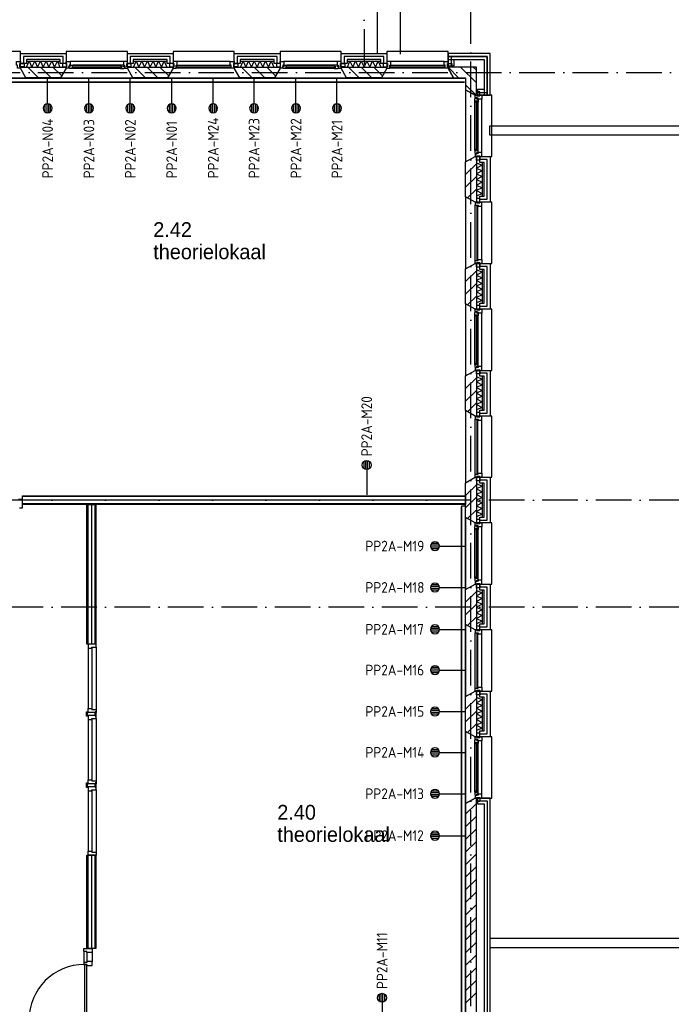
# Model space of a CAD drawing. Header units: millimetres. Extents: x -6587 to 112313, y 244 to 84344.
# Tile 52 of 54: x 76602 to 87571, y 42219 to 58795. Entities that reach past the tile are written whole.
import ezdxf
from ezdxf.enums import TextEntityAlignment as Align

# ---------------------------------------------------------------- set-up
doc = ezdxf.new("R2010")
doc.units = ezdxf.units.MM
doc.header["$LTSCALE"] = 100
doc.linetypes.add('DASHDOT', pattern=[9, 6, -1.5, 0, -1.5])
doc.layers.get('0').update_dxf_attribs({"color": 9, "linetype": 'CONTINUOUS'})
for name, color, linetype in [('AL$7----_STRAMIEN', 1, 'DASHDOT'), ('AL21----_BUITENWAND', 4, 'CONTINUOUS'), ('AL21K---_ISOLATIE', 1, 'CONTINUOUS'), ('AL22----_BINNENWAND', 7, 'CONTINUOUS'), ('AL27----_DAKEN', 7, 'CONTINUOUS'), ('AL28----_KONSTRUKTIE', 3, 'CONTINUOUS'), ('AL31----_BUITENKOZ', 7, 'CONTINUOUS'), ('AL32----_BINNENKOZ', 7, 'CONTINUOUS'), ('ALL-----_REFLIJNEN', 8, 'CONTINUOUS'), ('ALXA3---_VOLZWART', 14, 'CONTINUOUS'), ('ALXAB---_PREFABBETON', 1, 'CONTINUOUS'), ('BOUW', 8, 'CONTINUOUS'), ('EA61303-_ARCEER', 1, 'CONTINUOUS'), ('EB6441--_ATTRIB', 2, 'CONTINUOUS'), ('EL61303-_WANDGOOT', 3, 'CONTINUOUS'), ('EL6441--_DATACOM', 3, 'CONTINUOUS'), ('LIJN025', 10, 'CONTINUOUS'), ('WANDGOTEN2EA', 3, 'CONTINUOUS')]:
    doc.layers.add(name, color=color, linetype=linetype)
doc.styles.add('1_8', font='iso', dxfattribs={"width": 0.7, "height": 1.8})
doc.styles.add('2_0', font='iso', dxfattribs={"height": 200})
doc.styles.add('BURO-025', font='BUROFONT.shx', dxfattribs={"height": 250})
doc.styles.get("Standard").update_dxf_attribs({"font": 'iso.shx'})

# ---------------------------------------------------------------- blocks, each defined once
blk = doc.blocks.new('ES4X2')
for p, q in [((-0.45, 1.4), (-0.45, 2.6)), ((-0.15, 1.27), (-0.15, 2.73)), ((0.15, 1.27), (0.15, 2.73)), ((0.45, 1.4), (0.45, 2.6)), ((0, 1.25), (0, -3))]:
    blk.add_line(p, q)
blk.add_circle((0, 2), 0.75)
at = {"style": '1_8', "flags": 8}
for tag, p in [('NUMMER', (1.25, 3.5)), ('CODE', (-1.25, 3.5))]:
    blk.add_attdef(tag, text='', height=1.8, rotation=90, dxfattribs=at).set_placement(p, align=Align.MIDDLE_LEFT)
blk.add_attdef('M_CODE', text='', height=1.8, dxfattribs=at).set_placement((0, 0), align=Align.MIDDLE_CENTER)
blk = doc.blocks.new('EH100000')
at = {"linetype": 'ByBlock'}
for p, q in [((1, 0.5), (0, 0.5)), ((1, 0.5, 1), (0, 0.5, 1)), ((0, -0.5, 1), (1, -0.5, 1)), ((1, -0.5), (0, -0.5))]:
    blk.add_line(p, q, dxfattribs=at)
at = {"linetype": 'ByBlock', "invisible_edges": 15}
for points in [[(1, -0.5), (0, -0.5), (0, 0.5), (1, 0.5)], [(0, 0.5), (1, 0.5), (1, 0.5, 1), (0, 0.5, 1)], [(0, -0.5, 1), (1, -0.5, 1), (1, -0.5), (0, -0.5)]]:
    blk.add_3dface(points, dxfattribs=at)
at = {"linetype": 'ByBlock', "style": '2_0', "flags": 8}
blk.add_attdef('FUNCTIE', text='', height=0.5, dxfattribs=at).set_placement((0.5, 0), align=Align.MIDDLE)
at = {"linetype": 'ByBlock', "flags": 9}
blk.add_attdef('SCHOT', text='', height=0.5, dxfattribs=at).set_placement((0.5, 0), align=Align.MIDDLE)
blk = doc.blocks.new('EH100005')
blk.add_lwpolyline([(-1, -0.5), (0, -0.5), (0, 0.5), (-1, 0.5)])
at = {"style": '2_0', "flags": 9}
blk.add_attdef('HULPSTUK', text='', height=0.5, dxfattribs=at).set_placement((0, 0), align=Align.MIDDLE)
blk = doc.blocks.new('WANDGOTEN2EA')
at = {"layer": 'EA61303-_ARCEER'}
h = blk.add_hatch(dxfattribs=at)
h.set_pattern_fill('LINE,N', color=256, scale=20, angle=45, style=0)
h.set_pattern_definition([(45, (48338, 57774.5), (-44.90128, 44.90128), [])])
edge = h.paths.add_edge_path()
edge.add_line((48338, 57742), (84091, 57742))
edge = h.paths.add_edge_path()
edge.add_line((84091, 57742), (84091, 57807))
edge = h.paths.add_edge_path()
edge.add_line((84091, 57807), (48338, 57807))
edge = h.paths.add_edge_path()
edge.add_line((48338, 57807), (48338, 57742))
h = blk.add_hatch(dxfattribs=at)
h.set_pattern_fill('LINE,N', color=256, scale=20, angle=45, style=0)
h.set_pattern_definition([(45, (84073.5, 50593), (-44.9013, 44.9013), [])])
edge = h.paths.add_edge_path()
edge.add_line((84041, 50593), (84041, 41943))
edge = h.paths.add_edge_path()
edge.add_line((84041, 41943), (84106, 41943))
edge = h.paths.add_edge_path()
edge.add_line((84106, 41943), (84106, 50593))
edge = h.paths.add_edge_path()
edge.add_line((84106, 50593), (84041, 50593))
at = {"layer": 'EL61303-_WANDGOOT', "xscale": 35752.99999999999, "yscale": 65, "zscale": 119.9999999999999}
blk.add_blockref('EH100000', (48338, 57774.5), dxfattribs=at)
at = {"layer": 'EL61303-_WANDGOOT', "yscale": 65, "zscale": 119.9999999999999}
for name, p, xscale, rotation in [('EH100005', (84073.5, 50608, 1500), 119.9999999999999, 90), ('EH100000', (84073.5, 50593, 1500), 8649.999999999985, 270)]:
    blk.add_blockref(name, p, dxfattribs=dict(at, xscale=xscale, rotation=rotation))
blk = doc.blocks.new('A$Cb38f1ce1')
at = {"layer": 'AL$7----_STRAMIEN', "color": 1}
for p, q in [((80948, 1456), (80948, 70113)), ((86348, 44180), (45679, 44180)), ((86348, 42380), (750, 42380))]:
    blk.add_line(p, q, dxfattribs=at)
for points in [[(79148, 70113), (79148, 51380)], [(750, 51380), (86348, 51380)]]:
    blk.add_lwpolyline(points, dxfattribs=at)
at = {"layer": 'AL21----_BUITENWAND', "color": 8}
for p, q in [((73363, 51531), (73363, 51700)), ((73363, 51700), (74133, 51700)), ((74033, 51600), (73463, 51600)), ((73463, 51600), (73463, 51531)), ((74033, 51531), (74033, 51600)), ((74133, 51700), (74133, 51531)), ((75163, 51531), (75163, 51700)), ((75163, 51700), (75933, 51700)), ((75833, 51600), (75263, 51600)), ((75263, 51600), (75263, 51531)), ((75833, 51531), (75833, 51600)), ((75933, 51700), (75933, 51531)), ((76963, 51531), (76963, 51700)), ((76963, 51700), (77733, 51700)), ((77633, 51600), (77063, 51600)), ((77063, 51600), (77063, 51531)), ((77633, 51531), (77633, 51600)), ((77733, 51700), (77733, 51531)), ((78763, 51531), (78763, 51700)), ((78763, 51700), (79533, 51700)), ((79433, 51600), (78863, 51600)), ((78863, 51600), (78863, 51531)), ((79433, 51531), (79433, 51600)), ((79533, 51700), (79533, 51531)), ((81268, 51700), (80563, 51700)), ((80563, 51700), (80563, 51600)), ((81268, 51700), (80563, 51700)), ((80563, 51700), (80563, 51600)), ((81268, 51700), (80563, 51700)), ((80563, 51700), (80563, 51490)), ((80563, 51600), (81168, 51600)), ((80563, 51600), (81168, 51600)), ((80663, 51490), (80663, 51600)), ((80663, 51600), (81168, 51600)), ((81168, 51600), (81168, 50995)), ((81168, 51600), (81168, 50995)), ((81168, 51600), (81168, 51095)), ((81268, 50995), (81268, 51700)), ((81268, 50995), (81268, 51700)), ((81268, 50995), (81268, 51700)), ((73463, 51531), (73363, 51531)), ((74133, 51531), (74033, 51531)), ((75263, 51531), (75163, 51531)), ((75933, 51531), (75833, 51531)), ((77063, 51531), (76963, 51531)), ((77733, 51531), (77633, 51531)), ((78863, 51531), (78763, 51531)), ((79533, 51531), (79433, 51531)), ((80563, 51490), (80663, 51490)), ((81168, 51095), (81058, 51095)), ((81058, 51095), (81058, 50995)), ((81058, 50995), (81268, 50995)), ((81168, 50995), (81268, 50995)), ((81168, 50995), (81268, 50995)), ((81099, 49865), (81099, 49965)), ((81099, 49965), (81268, 49965)), ((81268, 49965), (81268, 49195)), ((81168, 49865), (81099, 49865)), ((81168, 49295), (81168, 49865)), ((81099, 49295), (81168, 49295)), ((81099, 49195), (81099, 49295)), ((81268, 49195), (81099, 49195)), ((81099, 48065), (81099, 48165)), ((81099, 48165), (81268, 48165)), ((81268, 48165), (81268, 47395)), ((81168, 48065), (81099, 48065)), ((81168, 47495), (81168, 48065)), ((81099, 47495), (81168, 47495)), ((81099, 47395), (81099, 47495)), ((81268, 47395), (81099, 47395)), ((81099, 46265), (81099, 46365)), ((81099, 46365), (81268, 46365)), ((81168, 46265), (81099, 46265)), ((81168, 45695), (81168, 46265)), ((81268, 46365), (81268, 45595)), ((81099, 45695), (81168, 45695)), ((81099, 45595), (81099, 45695)), ((81268, 45595), (81099, 45595)), ((81099, 44465), (81099, 44565)), ((81099, 44565), (81268, 44565)), ((81168, 44465), (81099, 44465)), ((81168, 43895), (81168, 44465)), ((81268, 44565), (81268, 43795)), ((81099, 43895), (81168, 43895)), ((81099, 43795), (81099, 43895)), ((81268, 43795), (81099, 43795)), ((81099, 42665), (81099, 42765)), ((81099, 42765), (81268, 42765)), ((81168, 42665), (81099, 42665)), ((81168, 42095), (81168, 42665)), ((81268, 42765), (81268, 41995)), ((81099, 42095), (81168, 42095)), ((81099, 41995), (81099, 42095)), ((81268, 41995), (81099, 41995)), ((81099, 40865), (81099, 40965)), ((81099, 40965), (81268, 40965)), ((81268, 40965), (81268, 40195)), ((81168, 40865), (81099, 40865)), ((81168, 40295), (81168, 40865)), ((81099, 40295), (81168, 40295)), ((81099, 40195), (81099, 40295)), ((81268, 40195), (81099, 40195)), ((81268, 39165), (81058, 39165)), ((81058, 39165), (81058, 39065)), ((81268, 37060), (81268, 39165)), ((81058, 39065), (81168, 39065)), ((81168, 39065), (81168, 38411)), ((81168, 38411), (81168, 33715)), ((81268, 32995), (81268, 37060))]:
    blk.add_line(p, q, dxfattribs=at)
at = {"layer": 'AL21K---_ISOLATIE', "color": 8, "linetype": 'Continuous'}
for p, q in [((73463, 51570), (74033, 51570)), ((73467, 51470), (73510, 51570)), ((73510, 51570), (73558, 51470)), ((73558, 51470), (73605, 51570)), ((73605, 51570), (73653, 51470)), ((73653, 51470), (73700, 51570)), ((73700, 51570), (73748, 51470)), ((73748, 51470), (73795, 51570)), ((73795, 51570), (73843, 51470)), ((73843, 51470), (73890, 51570)), ((73890, 51570), (73938, 51470)), ((73938, 51470), (73985, 51570)), ((73985, 51570), (74028, 51470)), ((75263, 51570), (75833, 51570)), ((75267, 51470), (75310, 51570)), ((75310, 51570), (75358, 51470)), ((75358, 51470), (75405, 51570)), ((75405, 51570), (75453, 51470)), ((75453, 51470), (75500, 51570)), ((75500, 51570), (75548, 51470)), ((75548, 51470), (75595, 51570)), ((75595, 51570), (75643, 51470)), ((75643, 51470), (75690, 51570)), ((75690, 51570), (75738, 51470)), ((75738, 51470), (75785, 51570)), ((75785, 51570), (75828, 51470)), ((77063, 51570), (77633, 51570)), ((77067, 51470), (77110, 51570)), ((77110, 51570), (77158, 51470)), ((77158, 51470), (77205, 51570)), ((77205, 51570), (77253, 51470)), ((77253, 51470), (77300, 51570)), ((77300, 51570), (77348, 51470)), ((77348, 51470), (77395, 51570)), ((77395, 51570), (77443, 51470)), ((77443, 51470), (77490, 51570)), ((77490, 51570), (77538, 51470)), ((77538, 51470), (77585, 51570)), ((77585, 51570), (77628, 51470)), ((78863, 51570), (79433, 51570)), ((78867, 51470), (78910, 51570)), ((78910, 51570), (78958, 51470)), ((78958, 51470), (79005, 51570)), ((79005, 51570), (79053, 51470)), ((79053, 51470), (79100, 51570)), ((79100, 51570), (79148, 51470)), ((79148, 51470), (79195, 51570)), ((79195, 51570), (79243, 51470)), ((79243, 51470), (79290, 51570)), ((79290, 51570), (79338, 51470)), ((79338, 51470), (79385, 51570)), ((79385, 51570), (79428, 51470)), ((73463, 51470), (74033, 51470)), ((75263, 51470), (75833, 51470)), ((77063, 51470), (77633, 51470)), ((78863, 51470), (79433, 51470)), ((81038, 49865), (81038, 49295)), ((81038, 49861), (81138, 49817)), ((81138, 49817), (81038, 49770)), ((81038, 49770), (81138, 49722)), ((81138, 49865), (81138, 49295)), ((81138, 49722), (81038, 49675)), ((81038, 49675), (81138, 49627)), ((81138, 49627), (81038, 49580)), ((81038, 49580), (81138, 49532)), ((81138, 49532), (81038, 49485)), ((81038, 49485), (81138, 49437)), ((81138, 49437), (81038, 49390)), ((81038, 49390), (81138, 49342)), ((81138, 49342), (81038, 49299)), ((81038, 48065), (81038, 47495)), ((81038, 48061), (81138, 48017)), ((81138, 48017), (81038, 47970)), ((81038, 47970), (81138, 47922)), ((81138, 47922), (81038, 47875)), ((81138, 48065), (81138, 47495)), ((81038, 47875), (81138, 47827)), ((81138, 47827), (81038, 47780)), ((81038, 47780), (81138, 47732)), ((81138, 47732), (81038, 47685)), ((81038, 47685), (81138, 47637)), ((81138, 47637), (81038, 47590)), ((81038, 47590), (81138, 47542)), ((81138, 47542), (81038, 47499)), ((81038, 46265), (81038, 45695)), ((81038, 46261), (81138, 46217)), ((81138, 46265), (81138, 45695)), ((81138, 46217), (81038, 46170)), ((81038, 46170), (81138, 46122)), ((81138, 46122), (81038, 46075)), ((81038, 46075), (81138, 46027)), ((81138, 46027), (81038, 45980)), ((81038, 45980), (81138, 45932)), ((81138, 45932), (81038, 45885)), ((81038, 45885), (81138, 45837)), ((81138, 45837), (81038, 45790)), ((81038, 45790), (81138, 45742)), ((81138, 45742), (81038, 45699)), ((81038, 44465), (81038, 43895)), ((81038, 44461), (81138, 44417)), ((81138, 44465), (81138, 43895)), ((81138, 44417), (81038, 44370)), ((81038, 44370), (81138, 44322)), ((81138, 44322), (81038, 44275)), ((81038, 44275), (81138, 44227)), ((81138, 44227), (81038, 44180)), ((81038, 44180), (81138, 44132)), ((81138, 44132), (81038, 44085)), ((81038, 44085), (81138, 44037)), ((81138, 44037), (81038, 43990)), ((81038, 43990), (81138, 43942)), ((81138, 43942), (81038, 43899)), ((81038, 42665), (81038, 42095)), ((81038, 42661), (81138, 42617)), ((81138, 42617), (81038, 42570)), ((81138, 42665), (81138, 42095)), ((81038, 42570), (81138, 42522)), ((81138, 42522), (81038, 42475)), ((81038, 42475), (81138, 42427)), ((81138, 42427), (81038, 42380)), ((81038, 42380), (81138, 42332)), ((81138, 42332), (81038, 42285)), ((81038, 42285), (81138, 42237)), ((81138, 42237), (81038, 42190)), ((81038, 42190), (81138, 42142)), ((81138, 42142), (81038, 42099)), ((81038, 40865), (81038, 40295)), ((81038, 40861), (81138, 40817)), ((81138, 40817), (81038, 40770)), ((81138, 40865), (81138, 40295)), ((81038, 40770), (81138, 40722)), ((81138, 40722), (81038, 40675)), ((81038, 40675), (81138, 40627)), ((81138, 40627), (81038, 40580)), ((81038, 40580), (81138, 40532)), ((81138, 40532), (81038, 40485)), ((81038, 40485), (81138, 40437)), ((81138, 40437), (81038, 40390)), ((81038, 40390), (81138, 40342)), ((81138, 40342), (81038, 40299))]:
    blk.add_line(p, q, dxfattribs=at)
at = {"layer": 'AL22----_BINNENWAND', "color": 8}
for p, q in [((73399, 44105), (73399, 44255)), ((73399, 44255), (80858, 44255)), ((80858, 44105), (73399, 44105)), ((74483, 41755), (74483, 44105)), ((74483, 44105), (74633, 44105)), ((74633, 44105), (74633, 41755)), ((80858, 44255), (80858, 44105)), ((74633, 41755), (74483, 41755))]:
    blk.add_line(p, q, dxfattribs=at)
at = {"layer": 'AL22----_BINNENWAND', "color": 8, "linetype": 'Continuous'}
for p, q in [((80858, 44240), (73399, 44240)), ((80858, 44120), (73399, 44120)), ((74498, 44105), (74498, 41755)), ((74618, 44105), (74618, 41755))]:
    blk.add_line(p, q, dxfattribs=at)
at = {"layer": 'AL27----_DAKEN', "color": 8}
for p, q in [((79758, 69390), (79758, 51690)), ((79368, 69000), (79368, 51690)), ((81267, 50326), (81267, 50480)), ((81267, 36800), (81267, 36646))]:
    blk.add_line(p, q, dxfattribs=at)
at = {"layer": 'AL28----_KONSTRUKTIE', "color": 8}
for p, q in [((73363, 51450), (73363, 51470)), ((73363, 51470), (74133, 51470)), ((73455, 51290), (73363, 51450)), ((74133, 51450), (74040, 51290)), ((74133, 51470), (74133, 51450)), ((75163, 51450), (75163, 51470)), ((75163, 51470), (75933, 51470)), ((75255, 51290), (75163, 51450)), ((75933, 51450), (75840, 51290)), ((75933, 51470), (75933, 51450)), ((76963, 51450), (76963, 51470)), ((76963, 51470), (77733, 51470)), ((77055, 51290), (76963, 51450)), ((77733, 51450), (77640, 51290)), ((77733, 51470), (77733, 51450)), ((78763, 51450), (78763, 51470)), ((78763, 51470), (79533, 51470)), ((78855, 51290), (78763, 51450)), ((79533, 51450), (79440, 51290)), ((79533, 51470), (79533, 51450)), ((74040, 51290), (73455, 51290)), ((75840, 51290), (75255, 51290)), ((77640, 51290), (77055, 51290)), ((79440, 51290), (78855, 51290)), ((80858, 49873), (81018, 49965)), ((81018, 49965), (81038, 49965)), ((81038, 49965), (81038, 49195)), ((80858, 49287), (80858, 49873)), ((81018, 49195), (80858, 49287)), ((81038, 49195), (81018, 49195)), ((80858, 48073), (81018, 48165)), ((80858, 47487), (80858, 48073)), ((81018, 48165), (81038, 48165)), ((81038, 48165), (81038, 47395)), ((81018, 47395), (80858, 47487)), ((81038, 47395), (81018, 47395)), ((80858, 46273), (81018, 46365)), ((80858, 45687), (80858, 46273)), ((81018, 46365), (81038, 46365)), ((81038, 46365), (81038, 45595)), ((81018, 45595), (80858, 45687)), ((81038, 45595), (81018, 45595)), ((80858, 44473), (81018, 44565)), ((80858, 43887), (80858, 44473)), ((81018, 44565), (81038, 44565)), ((81038, 44565), (81038, 43795)), ((81018, 43795), (80858, 43887)), ((81038, 43795), (81018, 43795)), ((80858, 42673), (81018, 42765)), ((80858, 42087), (80858, 42673)), ((81018, 42765), (81038, 42765)), ((81038, 42765), (81038, 41995)), ((81018, 41995), (80858, 42087)), ((81038, 41995), (81018, 41995)), ((80858, 40873), (81018, 40965)), ((81018, 40965), (81038, 40965)), ((81038, 40965), (81038, 40195)), ((80858, 40287), (80858, 40873)), ((81018, 40195), (80858, 40287)), ((81038, 40195), (81018, 40195))]:
    blk.add_line(p, q, dxfattribs=at)
at = {"layer": 'AL28----_KONSTRUKTIE', "color": 8, "linetype": 'Continuous'}
for p, q in [((81038, 51470), (80563, 51470)), ((80563, 51470), (80563, 51450)), ((80563, 51450), (80655, 51290)), ((81038, 50995), (81038, 51470)), ((80655, 51290), (80858, 51290)), ((80858, 51290), (80858, 51087)), ((80858, 51087), (81018, 50995)), ((81018, 50995), (81038, 50995)), ((81018, 39165), (80858, 39073)), ((81038, 39165), (81018, 39165)), ((81038, 32995), (81038, 39165)), ((80858, 39073), (80858, 33087))]:
    blk.add_line(p, q, dxfattribs=at)
at = {"layer": 'AL31----_BUITENKOZ', "color": 8}
for p, q in [((81267, 50480), (86348, 50480)), ((86348, 50326), (81267, 50326)), ((86348, 36800), (81267, 36800)), ((81267, 36646), (86348, 36646))]:
    blk.add_line(p, q, dxfattribs=at)
for points in [[(72333, 51450), (72240, 51290), (73455, 51290), (73363, 51450), (73363, 51730), (72333, 51730)], [(74133, 51450), (74040, 51290), (75255, 51290), (75163, 51450), (75163, 51730), (74133, 51730)], [(75933, 51450), (75840, 51290), (77055, 51290), (76963, 51450), (76963, 51730), (75933, 51730)], [(77733, 51450), (77640, 51290), (78855, 51290), (78763, 51450), (78763, 51730), (77733, 51730)], [(79533, 51450), (79440, 51290), (80655, 51290), (80563, 51450), (80563, 51730), (79533, 51730)], [(74133, 51450), (74133, 51475), (74143, 51475), (74143, 51531), (74133, 51531), (74133, 51564), (74200, 51564), (74200, 51501), (74183, 51501), (74183, 51486), (74177, 51486), (74177, 51450)], [(75163, 51450), (75163, 51475), (75153, 51475), (75153, 51531), (75163, 51531), (75163, 51564), (75096, 51564), (75096, 51501), (75113, 51501), (75113, 51486), (75119, 51486), (75119, 51450)], [(77733, 51450), (77733, 51475), (77743, 51475), (77743, 51531), (77733, 51531), (77733, 51564), (77800, 51564), (77800, 51501), (77783, 51501), (77783, 51486), (77777, 51486), (77777, 51450)], [(78763, 51450), (78763, 51475), (78753, 51475), (78753, 51531), (78763, 51531), (78763, 51564), (78696, 51564), (78696, 51501), (78713, 51501), (78713, 51486), (78719, 51486), (78719, 51450)], [(73353, 51475), (73353, 51531), (73424, 51531), (73424, 51475)], [(74143, 51475), (74143, 51531), (74072, 51531), (74072, 51475)], [(74189, 51447), (74187, 51451), (74180, 51451), (74180, 51481), (74202, 51481), (74202, 51486), (74194, 51486), (74194, 51501), (74200, 51501), (74247, 51501), (74249, 51488), (74232, 51488), (74232, 51447)], [(74232, 51449), (74232, 51463), (74249, 51463), (74249, 51449)], [(75106, 51447), (75108, 51451), (75115, 51451), (75115, 51481), (75093, 51481), (75093, 51486), (75101, 51486), (75101, 51501), (75096, 51501), (75049, 51501), (75046, 51488), (75063, 51488), (75063, 51447)], [(75063, 51449), (75063, 51463), (75046, 51463), (75046, 51449)], [(75153, 51475), (75153, 51531), (75224, 51531), (75224, 51475)], [(75943, 51475), (75943, 51531), (75872, 51531), (75872, 51475)], [(76953, 51475), (76953, 51531), (77024, 51531), (77024, 51475)], [(77743, 51475), (77743, 51531), (77672, 51531), (77672, 51475)], [(77789, 51447), (77787, 51451), (77780, 51451), (77780, 51481), (77802, 51481), (77802, 51486), (77794, 51486), (77794, 51501), (77800, 51501), (77847, 51501), (77849, 51488), (77832, 51488), (77832, 51447)], [(77832, 51449), (77832, 51463), (77849, 51463), (77849, 51449)], [(78706, 51447), (78708, 51451), (78715, 51451), (78715, 51481), (78693, 51481), (78693, 51486), (78701, 51486), (78701, 51501), (78696, 51501), (78649, 51501), (78646, 51488), (78663, 51488), (78663, 51447)], [(78663, 51449), (78663, 51463), (78646, 51463), (78646, 51449)], [(78753, 51475), (78753, 51531), (78824, 51531), (78824, 51475)], [(79543, 51475), (79543, 51531), (79472, 51531), (79472, 51475)], [(80553, 51475), (80553, 51531), (80624, 51531), (80624, 51475)], [(81018, 50995), (80858, 51087), (80858, 49873), (81018, 49965), (81298, 49965), (81298, 50995)], [(81043, 50985), (81099, 50985), (81099, 51056), (81043, 51056)], [(81015, 50938), (81019, 50941), (81019, 50948), (81049, 50948), (81049, 50925), (81054, 50925), (81054, 50933), (81069, 50933), (81069, 50928), (81069, 50881), (81056, 50879), (81056, 50896), (81015, 50896)], [(81017, 50896), (81031, 50896), (81031, 50879), (81017, 50879)], [(81018, 50995), (81043, 50995), (81043, 50985), (81099, 50985), (81099, 50995), (81132, 50995), (81132, 50928), (81069, 50928), (81069, 50945), (81054, 50945), (81054, 50951), (81018, 50951)], [(81015, 50022), (81019, 50019), (81019, 50012), (81049, 50012), (81049, 50035), (81054, 50035), (81054, 50027), (81069, 50027), (81069, 50032), (81069, 50079), (81056, 50081), (81056, 50064), (81015, 50064)], [(81017, 50064), (81031, 50064), (81031, 50081), (81017, 50081)], [(81018, 49965), (81043, 49965), (81043, 49975), (81099, 49975), (81099, 49965), (81132, 49965), (81132, 50032), (81069, 50032), (81069, 50015), (81054, 50015), (81054, 50009), (81018, 50009)], [(81043, 49975), (81099, 49975), (81099, 49904), (81043, 49904)], [(81018, 49195), (80858, 49287), (80858, 48073), (81018, 48165), (81298, 48165), (81298, 49195)], [(81043, 49185), (81099, 49185), (81099, 49256), (81043, 49256)], [(81043, 48175), (81099, 48175), (81099, 48104), (81043, 48104)], [(81018, 47395), (80858, 47487), (80858, 46273), (81018, 46365), (81298, 46365), (81298, 47395)], [(81043, 47385), (81099, 47385), (81099, 47456), (81043, 47456)], [(81015, 47338), (81019, 47341), (81019, 47348), (81049, 47348), (81049, 47325), (81054, 47325), (81054, 47333), (81069, 47333), (81069, 47328), (81069, 47281), (81056, 47279), (81056, 47296), (81015, 47296)], [(81017, 47296), (81031, 47296), (81031, 47279), (81017, 47279)], [(81018, 47395), (81043, 47395), (81043, 47385), (81099, 47385), (81099, 47395), (81132, 47395), (81132, 47328), (81069, 47328), (81069, 47345), (81054, 47345), (81054, 47351), (81018, 47351)], [(81015, 46422), (81019, 46419), (81019, 46412), (81049, 46412), (81049, 46435), (81054, 46435), (81054, 46427), (81069, 46427), (81069, 46432), (81069, 46479), (81056, 46481), (81056, 46464), (81015, 46464)], [(81017, 46464), (81031, 46464), (81031, 46481), (81017, 46481)], [(81018, 46365), (81043, 46365), (81043, 46375), (81099, 46375), (81099, 46365), (81132, 46365), (81132, 46432), (81069, 46432), (81069, 46415), (81054, 46415), (81054, 46409), (81018, 46409)], [(81043, 46375), (81099, 46375), (81099, 46304), (81043, 46304)], [(81018, 45595), (80858, 45687), (80858, 44473), (81018, 44565), (81298, 44565), (81298, 45595)], [(81043, 45585), (81099, 45585), (81099, 45656), (81043, 45656)], [(81043, 44575), (81099, 44575), (81099, 44504), (81043, 44504)], [(81018, 43795), (80858, 43887), (80858, 42673), (81018, 42765), (81298, 42765), (81298, 43795)], [(81018, 43795), (81043, 43795), (81043, 43785), (81099, 43785), (81099, 43795), (81132, 43795), (81132, 43728), (81069, 43728), (81069, 43745), (81054, 43745), (81054, 43751), (81018, 43751)], [(81043, 43785), (81099, 43785), (81099, 43856), (81043, 43856)], [(81015, 43738), (81019, 43741), (81019, 43748), (81049, 43748), (81049, 43725), (81054, 43725), (81054, 43733), (81069, 43733), (81069, 43728), (81069, 43681), (81056, 43679), (81056, 43696), (81015, 43696)], [(81017, 43696), (81031, 43696), (81031, 43679), (81017, 43679)], [(81015, 42822), (81019, 42819), (81019, 42812), (81049, 42812), (81049, 42835), (81054, 42835), (81054, 42827), (81069, 42827), (81069, 42832), (81069, 42879), (81056, 42881), (81056, 42864), (81015, 42864)], [(81017, 42864), (81031, 42864), (81031, 42881), (81017, 42881)], [(81018, 42765), (81043, 42765), (81043, 42775), (81099, 42775), (81099, 42765), (81132, 42765), (81132, 42832), (81069, 42832), (81069, 42815), (81054, 42815), (81054, 42809), (81018, 42809)], [(81043, 42775), (81099, 42775), (81099, 42704), (81043, 42704)], [(81018, 41995), (80858, 42087), (80858, 40873), (81018, 40965), (81298, 40965), (81298, 41995)], [(81043, 41985), (81099, 41985), (81099, 42056), (81043, 42056)], [(81043, 40975), (81099, 40975), (81099, 40904), (81043, 40904)], [(81018, 40195), (80858, 40287), (80858, 39073), (81018, 39165), (81298, 39165), (81298, 40195)], [(81015, 40138), (81019, 40141), (81019, 40148), (81049, 40148), (81049, 40125), (81054, 40125), (81054, 40133), (81069, 40133), (81069, 40128), (81069, 40081), (81056, 40079), (81056, 40096), (81015, 40096)], [(81018, 40195), (81043, 40195), (81043, 40185), (81099, 40185), (81099, 40195), (81132, 40195), (81132, 40128), (81069, 40128), (81069, 40145), (81054, 40145), (81054, 40151), (81018, 40151)], [(81043, 40185), (81099, 40185), (81099, 40256), (81043, 40256)], [(81017, 40096), (81031, 40096), (81031, 40079), (81017, 40079)], [(81015, 39222), (81019, 39219), (81019, 39212), (81049, 39212), (81049, 39235), (81054, 39235), (81054, 39227), (81069, 39227), (81069, 39232), (81069, 39279), (81056, 39281), (81056, 39264), (81015, 39264)], [(81017, 39264), (81031, 39264), (81031, 39281), (81017, 39281)], [(81018, 39165), (81043, 39165), (81043, 39175), (81099, 39175), (81099, 39165), (81132, 39165), (81132, 39232), (81069, 39232), (81069, 39215), (81054, 39215), (81054, 39209), (81018, 39209)], [(81043, 39175), (81099, 39175), (81099, 39104), (81043, 39104)]]:
    blk.add_lwpolyline(points, close=True, dxfattribs=at)
at = {"layer": 'AL31----_BUITENKOZ', "color": 8, "linetype": 'Continuous'}
for points in [[(73313, 51450), (73313, 51450), (73313, 51501), (73296, 51501), (73296, 51564), (73296, 51564), (73296, 51564), (73296, 51564), (73296, 51564), (73363, 51564), (73363, 51531), (73353, 51531), (73353, 51475), (73363, 51475), (73363, 51475), (73363, 51450)], [(75983, 51450), (75983, 51450), (75983, 51501), (76000, 51501), (76000, 51564), (76000, 51564), (76000, 51564), (76000, 51564), (76000, 51564), (75933, 51564), (75933, 51531), (75943, 51531), (75943, 51475), (75933, 51475), (75933, 51475), (75933, 51450)], [(76913, 51450), (76913, 51450), (76913, 51501), (76896, 51501), (76896, 51564), (76896, 51564), (76896, 51564), (76896, 51564), (76896, 51564), (76963, 51564), (76963, 51531), (76953, 51531), (76953, 51475), (76963, 51475), (76963, 51475), (76963, 51450)], [(79583, 51450), (79583, 51450), (79583, 51501), (79600, 51501), (79600, 51564), (79600, 51564), (79600, 51564), (79600, 51564), (79600, 51564), (79533, 51564), (79533, 51531), (79543, 51531), (79543, 51475), (79533, 51475), (79533, 51475), (79533, 51450)], [(80513, 51450), (80513, 51450), (80513, 51501), (80496, 51501), (80496, 51564), (80496, 51564), (80496, 51564), (80496, 51564), (80496, 51564), (80563, 51564), (80563, 51531), (80553, 51531), (80553, 51475), (80563, 51475), (80563, 51475), (80563, 51450)], [(75061, 51465), (75061, 51486), (74234, 51486), (74234, 51465)], [(76908, 51476), (76908, 51497), (75988, 51497), (75988, 51476)], [(78661, 51465), (78661, 51486), (77834, 51486), (77834, 51465)], [(80508, 51476), (80508, 51497), (79588, 51497), (79588, 51476)], [(81033, 50066), (81054, 50066), (81054, 50894), (81033, 50894)], [(81018, 49145), (81018, 49145), (81069, 49145), (81069, 49128), (81132, 49128), (81132, 49128), (81132, 49128), (81132, 49128), (81132, 49128), (81132, 49195), (81099, 49195), (81099, 49185), (81043, 49185), (81043, 49195), (81043, 49195), (81018, 49195)], [(81044, 48220), (81065, 48220), (81065, 49140), (81044, 49140)], [(81018, 48215), (81018, 48215), (81069, 48215), (81069, 48232), (81132, 48232), (81132, 48232), (81132, 48232), (81132, 48232), (81132, 48232), (81132, 48165), (81099, 48165), (81099, 48175), (81043, 48175), (81043, 48165), (81043, 48165), (81018, 48165)], [(81033, 46466), (81054, 46466), (81054, 47294), (81033, 47294)], [(81018, 45545), (81018, 45545), (81069, 45545), (81069, 45528), (81132, 45528), (81132, 45528), (81132, 45528), (81132, 45528), (81132, 45528), (81132, 45595), (81099, 45595), (81099, 45585), (81043, 45585), (81043, 45595), (81043, 45595), (81018, 45595)], [(81044, 44620), (81065, 44620), (81065, 45540), (81044, 45540)], [(81018, 44615), (81018, 44615), (81069, 44615), (81069, 44632), (81132, 44632), (81132, 44632), (81132, 44632), (81132, 44632), (81132, 44632), (81132, 44565), (81099, 44565), (81099, 44575), (81043, 44575), (81043, 44565), (81043, 44565), (81018, 44565)], [(81033, 42866), (81054, 42866), (81054, 43694), (81033, 43694)], [(81018, 41945), (81018, 41945), (81069, 41945), (81069, 41928), (81132, 41928), (81132, 41928), (81132, 41928), (81132, 41928), (81132, 41928), (81132, 41995), (81099, 41995), (81099, 41985), (81043, 41985), (81043, 41995), (81043, 41995), (81018, 41995)], [(81044, 41020), (81065, 41020), (81065, 41940), (81044, 41940)], [(81018, 41015), (81018, 41015), (81069, 41015), (81069, 41032), (81132, 41032), (81132, 41032), (81132, 41032), (81132, 41032), (81132, 41032), (81132, 40965), (81099, 40965), (81099, 40975), (81043, 40975), (81043, 40965), (81043, 40965), (81018, 40965)], [(81033, 39266), (81054, 39266), (81054, 40094), (81033, 40094)]]:
    blk.add_lwpolyline(points, close=True, dxfattribs=at)
at = {"layer": 'AL31----_BUITENKOZ', "color": 8}
for points in [[(75096, 51564), (74200, 51564)], [(76896, 51564), (76000, 51564)], [(78696, 51564), (77800, 51564)], [(80496, 51564), (79600, 51564)], [(75063, 51447), (74232, 51447)], [(75049, 51501), (74247, 51501)], [(76913, 51450), (75983, 51450)], [(78663, 51447), (77832, 51447)], [(78649, 51501), (77847, 51501)], [(80513, 51450), (79583, 51450)], [(81015, 50064), (81015, 50896)], [(81132, 50032), (81132, 50928)], [(81069, 50079), (81069, 50881)], [(81018, 48215), (81018, 49145)], [(81132, 48232), (81132, 49128)], [(81015, 46464), (81015, 47296)], [(81069, 46479), (81069, 47281)], [(81132, 46432), (81132, 47328)], [(81018, 44615), (81018, 45545)], [(81132, 44632), (81132, 45528)], [(81015, 42864), (81015, 43696)], [(81069, 42879), (81069, 43681)], [(81132, 42832), (81132, 43728)], [(81018, 41015), (81018, 41945)], [(81132, 41032), (81132, 41928)], [(81132, 39232), (81132, 40128)], [(81015, 39264), (81015, 40096)], [(81069, 39279), (81069, 40081)]]:
    blk.add_lwpolyline(points, dxfattribs=at)
at = {"layer": 'AL32----_BINNENKOZ', "color": 8}
for p, q in [((73399, 44192), (73332, 44192)), ((73399, 44053), (73399, 44192)), ((73349, 44053), (73399, 44053))]:
    blk.add_line(p, q, dxfattribs=at)
for points in [[(74640, 41755), (74501, 41755), (74501, 41688), (74564, 41688), (74564, 41705), (74640, 41705), (74640, 41755)], [(74501, 41688), (74501, 40672)], [(74564, 41688), (74564, 40672)], [(74640, 41705), (74640, 40655)]]:
    blk.add_lwpolyline(points, dxfattribs=at)
at = {"layer": 'ALL-----_REFLIJNEN', "color": 8, "linetype": 'Continuous'}
for p, q in [((74083, 51650), (73413, 51650)), ((73413, 51650), (73413, 51531)), ((74083, 51531), (74083, 51650)), ((75883, 51650), (75213, 51650)), ((75213, 51650), (75213, 51531)), ((75883, 51531), (75883, 51650)), ((77683, 51650), (77013, 51650)), ((77013, 51650), (77013, 51531)), ((77683, 51531), (77683, 51650)), ((79483, 51650), (78813, 51650)), ((78813, 51650), (78813, 51531)), ((79483, 51531), (79483, 51650)), ((80563, 51650), (81218, 51650)), ((81218, 51650), (80563, 51650)), ((81218, 51650), (80613, 51650)), ((80613, 51650), (80613, 51490)), ((81218, 51650), (81218, 50995)), ((81218, 50995), (81218, 51650)), ((81218, 51045), (81218, 51650)), ((81058, 51045), (81218, 51045)), ((81218, 49915), (81099, 49915)), ((81218, 49245), (81218, 49915)), ((81099, 49245), (81218, 49245)), ((81218, 48115), (81099, 48115)), ((81218, 47445), (81218, 48115)), ((81099, 47445), (81218, 47445)), ((81218, 46315), (81099, 46315)), ((81218, 45645), (81218, 46315)), ((81099, 45645), (81218, 45645)), ((81218, 44515), (81099, 44515)), ((81218, 43845), (81218, 44515)), ((80858, 44180), (73399, 44180)), ((74558, 44105), (74558, 41755)), ((81099, 43845), (81218, 43845)), ((81218, 42715), (81099, 42715)), ((81218, 42045), (81218, 42715)), ((81099, 42045), (81218, 42045)), ((81218, 40915), (81099, 40915)), ((81218, 40245), (81218, 40915)), ((74477, 40605), (74477, 40618)), ((74477, 40618), (74495, 40618)), ((74638, 40618), (74620, 40618)), ((74638, 40605), (74638, 40618)), ((74477, 40542), (74477, 40605)), ((74495, 40542), (74477, 40542)), ((74495, 40555), (74495, 40605)), ((74495, 40605), (74501, 40605)), ((74495, 40555), (74495, 40542)), ((74501, 40555), (74495, 40555)), ((74620, 40605), (74615, 40605)), ((74615, 40555), (74620, 40555)), ((74620, 40555), (74620, 40605)), ((74620, 40555), (74620, 40542)), ((74620, 40542), (74638, 40542)), ((74638, 40542), (74638, 40605)), ((81099, 40245), (81218, 40245)), ((74477, 39405), (74477, 39418)), ((74477, 39418), (74495, 39418)), ((74477, 39342), (74477, 39405)), ((74495, 39342), (74477, 39342)), ((74495, 39355), (74495, 39405)), ((74495, 39405), (74501, 39405)), ((74495, 39355), (74495, 39342)), ((74501, 39355), (74495, 39355)), ((74620, 39405), (74615, 39405)), ((74615, 39355), (74620, 39355)), ((74638, 39418), (74620, 39418)), ((74620, 39355), (74620, 39405)), ((74620, 39355), (74620, 39342)), ((74620, 39342), (74638, 39342)), ((74638, 39405), (74638, 39418)), ((74638, 39342), (74638, 39405)), ((81058, 39115), (81218, 39115)), ((81218, 39115), (81218, 38411)), ((81218, 38411), (81218, 38411)), ((81218, 38411), (81218, 37060)), ((74483, 36631), (74483, 38205)), ((74483, 38205), (74633, 38205)), ((74498, 38205), (74498, 36631)), ((74558, 38205), (74558, 36631)), ((74618, 38205), (74618, 36631)), ((74633, 38205), (74633, 36631)), ((81218, 37060), (81218, 33715)), ((74633, 36631), (74483, 36631))]:
    blk.add_line(p, q, dxfattribs=at)
for points in [[(74640, 40605), (74501, 40605), (74501, 40672), (74564, 40672), (74564, 40655), (74640, 40655), (74640, 40605)], [(74640, 40555), (74501, 40555), (74501, 40488), (74564, 40488), (74564, 40505), (74640, 40505), (74640, 40555)], [(74501, 40488), (74501, 39472)], [(74564, 40488), (74564, 39472)], [(74640, 40505), (74640, 39455)], [(74640, 39405), (74501, 39405), (74501, 39472), (74564, 39472), (74564, 39455), (74640, 39455), (74640, 39405)], [(74640, 39355), (74501, 39355), (74501, 39288), (74564, 39288), (74564, 39305), (74640, 39305), (74640, 39355)], [(74501, 39288), (74501, 38272)], [(74564, 39288), (74564, 38272)], [(74640, 39305), (74640, 38255)], [(74640, 38205), (74501, 38205), (74501, 38272), (74564, 38272), (74564, 38255), (74640, 38255), (74640, 38205)], [(74431, 36581), (74431, 36397)], [(74482, 36564), (74482, 36414)], [(74570, 36564), (74570, 36414)], [(74431, 36397), (74431, 36364), (74482, 36364), (74482, 36347), (74570, 36347), (74570, 36414), (74482, 36414), (74482, 36397), (74431, 36397), (74431, 36364)]]:
    blk.add_lwpolyline(points, dxfattribs=at)
for points in [[(74482, 36564), (74482, 36581), (74431, 36581), (74431, 36631), (74570, 36631), (74570, 36564)], [(74482, 36364), (74442, 36364), (74442, 35430), (74482, 35430)]]:
    blk.add_lwpolyline(points, close=True, dxfattribs=at)
blk.add_arc((74442, 35430), 934, 90, 180, dxfattribs=at)
at = {"layer": 'ALXA3---_VOLZWART', "color": 8}
for p, q in [((74083, 51650), (73413, 51650)), ((73413, 51650), (73413, 51531)), ((74083, 51531), (74083, 51650)), ((75883, 51650), (75213, 51650)), ((75213, 51650), (75213, 51531)), ((75883, 51531), (75883, 51650)), ((77683, 51650), (77013, 51650)), ((77013, 51650), (77013, 51531)), ((77683, 51531), (77683, 51650)), ((79483, 51650), (78813, 51650)), ((78813, 51650), (78813, 51531)), ((79483, 51531), (79483, 51650)), ((80563, 51650), (81218, 51650)), ((81218, 51650), (80563, 51650)), ((81218, 51650), (80613, 51650)), ((80613, 51650), (80613, 51490)), ((81218, 51650), (81218, 50995)), ((81218, 50995), (81218, 51650)), ((81218, 51045), (81218, 51650)), ((81058, 51045), (81218, 51045)), ((81218, 49915), (81099, 49915)), ((81218, 49245), (81218, 49915)), ((81099, 49245), (81218, 49245)), ((81218, 48115), (81099, 48115)), ((81218, 47445), (81218, 48115)), ((81099, 47445), (81218, 47445)), ((81218, 46315), (81099, 46315)), ((81218, 45645), (81218, 46315)), ((81099, 45645), (81218, 45645)), ((81218, 44515), (81099, 44515)), ((81218, 43845), (81218, 44515)), ((81099, 43845), (81218, 43845)), ((81218, 42715), (81099, 42715)), ((81218, 42045), (81218, 42715)), ((81099, 42045), (81218, 42045)), ((81218, 40915), (81099, 40915)), ((81218, 40245), (81218, 40915)), ((81099, 40245), (81218, 40245)), ((81058, 39115), (81218, 39115)), ((81218, 39115), (81218, 38411)), ((81218, 38411), (81218, 38411)), ((81218, 38411), (81218, 37060)), ((81218, 37060), (81218, 33715))]:
    blk.add_line(p, q, dxfattribs=at)
at = {"layer": 'ALXAB---_PREFABBETON', "color": 8}
for p, q in [((73487, 51470), (73667, 51290)), ((73699, 51470), (73879, 51290)), ((73911, 51470), (74059, 51322)), ((74124, 51470), (74133, 51461)), ((75287, 51470), (75467, 51290)), ((75499, 51470), (75679, 51290)), ((75711, 51470), (75859, 51322)), ((75924, 51470), (75933, 51461)), ((77087, 51470), (77267, 51290)), ((77299, 51470), (77479, 51290)), ((77511, 51470), (77659, 51322)), ((77724, 51470), (77733, 51461)), ((78887, 51470), (79067, 51290)), ((79099, 51470), (79279, 51290)), ((79311, 51470), (79459, 51322)), ((79524, 51470), (79533, 51461)), ((80740, 51290), (80563, 51467)), ((81038, 51204), (80772, 51470)), ((81038, 51417), (80984, 51470)), ((81035, 50995), (80858, 51172)), ((81038, 49840), (80858, 49660)), ((81038, 49628), (80858, 49448)), ((81038, 49416), (80890, 49269)), ((81038, 49204), (81029, 49195)), ((81038, 48040), (80858, 47860)), ((81038, 47828), (80858, 47648)), ((81038, 47616), (80890, 47469)), ((81038, 47404), (81029, 47395)), ((81038, 46240), (80858, 46060)), ((81038, 46028), (80858, 45848)), ((81038, 45816), (80890, 45669)), ((81038, 45604), (81029, 45595)), ((81038, 44440), (80858, 44260)), ((81038, 44228), (80858, 44048)), ((81038, 44016), (80890, 43869)), ((81038, 43804), (81029, 43795)), ((81038, 42640), (80858, 42460)), ((81038, 42428), (80858, 42248)), ((81038, 42216), (80890, 42069)), ((81038, 42004), (81029, 41995)), ((81038, 40840), (80858, 40660)), ((81038, 40628), (80858, 40448)), ((81038, 40416), (80890, 40269)), ((81038, 40204), (81029, 40195)), ((80858, 38891), (81038, 39071)), ((80858, 38679), (81038, 38859)), ((80858, 38467), (81038, 38647)), ((80858, 38255), (81038, 38435)), ((80858, 38043), (81038, 38223)), ((80858, 37831), (81038, 38011)), ((80858, 37618), (81038, 37798)), ((80858, 37406), (81038, 37586)), ((80858, 37194), (81038, 37374)), ((80858, 36982), (81038, 37162)), ((80858, 36770), (81038, 36950)), ((80858, 36558), (81038, 36738)), ((80858, 36346), (81038, 36526)), ((80858, 36134), (81038, 36314)), ((80858, 35921), (81038, 36101)), ((80858, 35709), (81038, 35889))]:
    blk.add_line(p, q, dxfattribs=at)
at = {"layer": 'BOUW', "style": 'BURO-025'}
for s, p in [('2.42', (75599, 48609)), ('theorielokaal', (75599, 48236)), ('2.40', (77687, 38800)), ('theorielokaal', (77687, 38427))]:
    blk.add_text(s, height=250, dxfattribs=at).set_placement(p)

msp = doc.modelspace()

# ---------------------------------------------------------------- block references
at = {"layer": 'EL6441--_DATACOM'}
ref = msp.add_blockref('ES4X2', (77072, 57503), dxfattribs=dict(at, xscale=-100, yscale=100, zscale=100, rotation=180.0000000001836))
ref.add_attrib('CODE', 'PP2A-N04', dxfattribs={"layer": 'EB6441--_ATTRIB', "color": 1, "height": 180, "rotation": 90, "style": '1_8', "flags": 8}).set_placement((77072, 56125), align=Align.MIDDLE_LEFT)
ref = msp.add_blockref('ES4X2', (77767, 57503), dxfattribs=dict(at, xscale=-100, yscale=100, zscale=100, rotation=180.0000000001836))
ref.add_attrib('CODE', 'PP2A-N03', dxfattribs={"layer": 'EB6441--_ATTRIB', "color": 1, "height": 180, "rotation": 90, "style": '1_8', "flags": 8}).set_placement((77767, 56125), align=Align.MIDDLE_LEFT)
ref = msp.add_blockref('ES4X2', (78464, 57503), dxfattribs=dict(at, xscale=-100, yscale=100, zscale=100, rotation=180.0000000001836))
ref.add_attrib('CODE', 'PP2A-N02', dxfattribs={"layer": 'EB6441--_ATTRIB', "color": 1, "height": 180, "rotation": 90, "style": '1_8', "flags": 8}).set_placement((78464, 56125), align=Align.MIDDLE_LEFT)
ref = msp.add_blockref('ES4X2', (79161, 57503), dxfattribs=dict(at, xscale=-100, yscale=100, zscale=100, rotation=180.0000000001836))
ref.add_attrib('CODE', 'PP2A-N01', dxfattribs={"layer": 'EB6441--_ATTRIB', "color": 1, "height": 180, "rotation": 90, "style": '1_8', "flags": 8}).set_placement((79161, 56125), align=Align.MIDDLE_LEFT)
ref = msp.add_blockref('ES4X2', (79859, 57503), dxfattribs=dict(at, xscale=-100, yscale=100, zscale=100, rotation=180.0000000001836))
ref.add_attrib('CODE', 'PP2A-M24', dxfattribs={"layer": 'EB6441--_ATTRIB', "color": 1, "height": 180, "rotation": 90, "style": '1_8', "flags": 8}).set_placement((79859, 56125), align=Align.MIDDLE_LEFT)
ref = msp.add_blockref('ES4X2', (80548, 57503), dxfattribs=dict(at, xscale=-100, yscale=100, zscale=100, rotation=180.0000000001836))
ref.add_attrib('CODE', 'PP2A-M23', dxfattribs={"layer": 'EB6441--_ATTRIB', "color": 1, "height": 180, "rotation": 90, "style": '1_8', "flags": 8}).set_placement((80548, 56125), align=Align.MIDDLE_LEFT)
ref = msp.add_blockref('ES4X2', (81253, 57503), dxfattribs=dict(at, xscale=-100, yscale=100, zscale=100, rotation=180.0000000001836))
ref.add_attrib('CODE', 'PP2A-M22', dxfattribs={"layer": 'EB6441--_ATTRIB', "color": 1, "height": 180, "rotation": 90, "style": '1_8', "flags": 8}).set_placement((81253, 56125), align=Align.MIDDLE_LEFT)
ref = msp.add_blockref('ES4X2', (81943, 57503), dxfattribs=dict(at, xscale=-100, yscale=100, zscale=100, rotation=180.0000000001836))
ref.add_attrib('CODE', 'PP2A-M21', dxfattribs={"layer": 'EB6441--_ATTRIB', "color": 1, "height": 180, "rotation": 90, "style": '1_8', "flags": 8}).set_placement((81943, 56125), align=Align.MIDDLE_LEFT)
ref = msp.add_blockref('ES4X2', (82443, 51098), dxfattribs=dict(at, xscale=100, yscale=100, zscale=100, rotation=359.9999999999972))
ref.add_attrib('CODE', 'PP2A-M20', dxfattribs={"layer": 'EB6441--_ATTRIB', "color": 1, "height": 180, "rotation": 90, "style": '1_8', "flags": 8}).set_placement((82443, 51446), align=Align.MIDDLE_LEFT)
ref = msp.add_blockref('ES4X2', (83793, 49932), dxfattribs=dict(at, xscale=-100, yscale=100, zscale=100, rotation=90.0000000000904))
ref.add_attrib('CODE', 'PP2A-M19', dxfattribs={"layer": 'EB6441--_ATTRIB', "color": 1, "height": 180, "style": '1_8', "flags": 8}).set_placement((82422, 49933), align=Align.MIDDLE_LEFT)
ref = msp.add_blockref('ES4X2', (83793, 49236), dxfattribs=dict(at, xscale=-100, yscale=100, zscale=100, rotation=90.0000000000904))
ref.add_attrib('CODE', 'PP2A-M18', dxfattribs={"layer": 'EB6441--_ATTRIB', "color": 1, "height": 180, "style": '1_8', "flags": 8}).set_placement((82422, 49237), align=Align.MIDDLE_LEFT)
ref = msp.add_blockref('ES4X2', (83793, 48531), dxfattribs=dict(at, xscale=-100, yscale=100, zscale=100, rotation=90.0000000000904))
ref.add_attrib('CODE', 'PP2A-M17', dxfattribs={"layer": 'EB6441--_ATTRIB', "color": 1, "height": 180, "style": '1_8', "flags": 8}).set_placement((82422, 48532), align=Align.MIDDLE_LEFT)
ref = msp.add_blockref('ES4X2', (83793, 47845), dxfattribs=dict(at, xscale=-100, yscale=100, zscale=100, rotation=90.0000000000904))
ref.add_attrib('CODE', 'PP2A-M16', dxfattribs={"layer": 'EB6441--_ATTRIB', "color": 1, "height": 180, "style": '1_8', "flags": 8}).set_placement((82422, 47846), align=Align.MIDDLE_LEFT)
ref = msp.add_blockref('ES4X2', (83793, 47148), dxfattribs=dict(at, xscale=-100, yscale=100, zscale=100, rotation=90.0000000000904))
ref.add_attrib('CODE', 'PP2A-M15', dxfattribs={"layer": 'EB6441--_ATTRIB', "color": 1, "height": 180, "style": '1_8', "flags": 8}).set_placement((82422, 47149), align=Align.MIDDLE_LEFT)
ref = msp.add_blockref('ES4X2', (83793, 46460), dxfattribs=dict(at, xscale=-100, yscale=100, zscale=100, rotation=90.0000000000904))
ref.add_attrib('CODE', 'PP2A-M14', dxfattribs={"layer": 'EB6441--_ATTRIB', "color": 1, "height": 180, "style": '1_8', "flags": 8}).set_placement((82422, 46461), align=Align.MIDDLE_LEFT)
ref = msp.add_blockref('ES4X2', (83793, 45763), dxfattribs=dict(at, xscale=-100, yscale=100, zscale=100, rotation=90.0000000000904))
ref.add_attrib('CODE', 'PP2A-M13', dxfattribs={"layer": 'EB6441--_ATTRIB', "color": 1, "height": 180, "style": '1_8', "flags": 8}).set_placement((82422, 45764), align=Align.MIDDLE_LEFT)
ref = msp.add_blockref('ES4X2', (83793, 45058), dxfattribs=dict(at, xscale=-100, yscale=100, zscale=100, rotation=90.0000000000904))
ref.add_attrib('CODE', 'PP2A-M12', dxfattribs={"layer": 'EB6441--_ATTRIB', "color": 1, "height": 180, "style": '1_8', "flags": 8}).set_placement((82422, 45059), align=Align.MIDDLE_LEFT)
ref = msp.add_blockref('ES4X2', (82702, 42129), dxfattribs=dict(at, xscale=100, yscale=100, zscale=100, rotation=359.9999999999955))
ref.add_attrib('CODE', 'PP2A-M11', dxfattribs={"layer": 'EB6441--_ATTRIB', "color": 1, "height": 180, "rotation": 90, "style": '1_8', "flags": 8}).set_placement((82702, 42477), align=Align.MIDDLE_LEFT)
at = {"layer": 'LIJN025'}
msp.add_blockref('A$Cb38f1ce1', (3251, 6527), dxfattribs=at)
at = {"layer": 'WANDGOTEN2EA'}
msp.add_blockref('WANDGOTEN2EA', (0, 0), dxfattribs=at)

doc.saveas('drawing.dxf')
